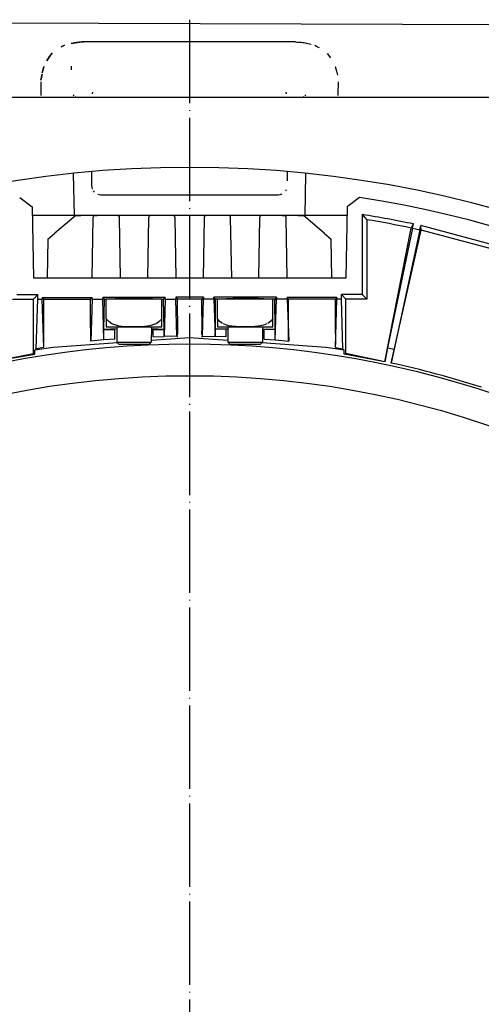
# Model space of a CAD drawing. Header units: millimetres. Extents: x -281 to 286, y -291 to 515.
# Tile 10 of 13: x -22 to 45, y 43 to 185. Entities that reach past the tile are written whole.
import ezdxf

# ---------------------------------------------------------------- set-up
doc = ezdxf.new("R2010")
doc.units = ezdxf.units.MM
doc.linetypes.add('DOT_CENTER', pattern=[14, 12, -1, 0, -1])
doc.layers.add('1', color=7, linetype='Continuous')

msp = doc.modelspace()

# ---------------------------------------------------------------- linework, layer by layer
at = {"color": 7, "linetype": 'Continuous'}
for p, q in [((-108, 184.54), (112.26, 183.69)), ((-14.18, 181.24), (-12.66, 181.44)), ((-12.66, 181.44), (-14.18, 181.24)), ((-12.66, 181.44), (-13.81, 181.31)), ((-12.66, 181.44), (-13.81, 181.31)), ((-12.41, 181.45), (-12.66, 181.44)), ((-12.66, 181.44), (-12.41, 181.45)), ((-12.41, 181.45), (-12.66, 181.44)), ((-12.41, 181.45), (-12.66, 181.44)), ((18.1, 181.45), (-12.41, 181.45)), ((18.1, 181.45), (-12.41, 181.45)), ((18.1, 181.45), (18.49, 181.39)), ((18.1, 181.45), (18.92, 181.41)), ((18.1, 181.45), (19.15, 181.37)), ((18.1, 181.45), (18.49, 181.39)), ((18.1, 181.45), (18.92, 181.41)), ((18.1, 181.45), (19.15, 181.37)), ((19.15, 181.37), (19.31, 181.35)), ((19.15, 181.37), (19.31, 181.35)), ((-15.63, 180.75), (-15.17, 180.97)), ((-15.17, 180.97), (-15.63, 180.75)), ((19.31, 181.35), (19.66, 181.28)), ((19.31, 181.35), (19.66, 181.28)), ((19.66, 181.28), (20.35, 181.13)), ((19.66, 181.28), (20.35, 181.13)), ((20.87, 180.96), (21.12, 180.84)), ((20.87, 180.96), (21.12, 180.84)), ((21.12, 180.84), (21.29, 180.76)), ((21.12, 180.84), (21.29, 180.76)), ((21.29, 180.76), (21.5, 180.66)), ((21.29, 180.76), (21.5, 180.66)), ((-17.71, 178.74), (-17.31, 179.36)), ((-17.31, 179.36), (-17.71, 178.74)), ((-17.31, 179.36), (-16.94, 179.81)), ((-16.94, 179.81), (-17.31, 179.36)), ((22.65, 179.8), (22.85, 179.55)), ((22.65, 179.8), (22.85, 179.55)), ((22.85, 179.55), (22.98, 179.38)), ((22.85, 179.55), (22.98, 179.38)), ((22.98, 179.38), (23.17, 179.15)), ((22.98, 179.38), (23.17, 179.15)), ((-18.36, 177), (-18.29, 177.35)), ((-18.29, 177.35), (-18.36, 177)), ((-18.29, 177.35), (-18.25, 177.49)), ((-18.25, 177.49), (-18.13, 177.91)), ((-18.13, 177.91), (-18.25, 177.49)), ((-14.2, 177.96), (-14.18, 177.45)), ((-14.2, 177.96), (-14.18, 177.45)), ((23.83, 177.91), (24.03, 177.23)), ((23.83, 177.91), (24.03, 177.23)), ((24.03, 177.23), (24.08, 177.04)), ((24.03, 177.23), (24.08, 177.04)), ((-18.56, 175.96), (-18.39, 176.79)), ((-18.39, 176.79), (-18.56, 175.96)), ((24.08, 177.04), (24.14, 176.68)), ((-18.58, 175.69), (-18.55, 173.93)), ((-18.58, 175.69), (-18.55, 173.93)), ((24.26, 173.93), (24.29, 175.69)), ((24.26, 173.93), (24.29, 175.69)), ((107.98, 173.45), (-102.27, 173.45)), ((-18.55, 173.93), (-18.55, 173.74)), ((-18.55, 173.93), (-18.55, 173.74)), ((-13.9, 173.83), (-13.8, 173.68)), ((-13.9, 173.83), (-13.8, 173.68)), ((-13.65, 173.59), (-13.42, 173.48)), ((-13.65, 173.59), (-13.42, 173.48)), ((-13.42, 173.48), (-13.21, 173.45)), ((-13.42, 173.48), (-13.21, 173.45)), ((-13.42, 173.48), (-13.21, 173.45)), ((-11.12, 173.97), (-11.06, 174.24)), ((-11.12, 173.97), (-11.06, 174.24)), ((16.83, 173.97), (16.77, 174.24)), ((16.83, 173.97), (16.77, 174.24)), ((18.92, 173.45), (19.13, 173.48)), ((18.92, 173.45), (19.13, 173.48)), ((19.13, 173.48), (19.36, 173.59)), ((19.13, 173.48), (19.36, 173.59)), ((19.51, 173.68), (19.61, 173.83)), ((19.51, 173.68), (19.61, 173.83)), ((24.26, 173.74), (24.26, 173.93)), ((24.26, 173.74), (24.26, 173.93)), ((-13.74, 156.45), (-13.85, 162.49)), ((-13.74, 156.45), (-13.85, 162.49)), ((-11.27, 162.79), (-11.27, 162.64)), ((-11.27, 162.79), (-11.27, 162.64)), ((-11.27, 162.64), (-11.26, 160.79)), ((-11.27, 162.64), (-11.26, 160.79)), ((16.98, 162.64), (16.98, 162.79)), ((16.98, 162.64), (16.98, 162.79)), ((16.98, 161.47), (16.98, 162.64)), ((16.98, 161.47), (16.98, 162.64)), ((19.56, 162.49), (19.46, 156.45)), ((19.56, 162.49), (19.46, 156.45)), ((-11.26, 160.79), (-11.24, 160.55)), ((-11.26, 160.79), (-11.24, 160.55)), ((-11.24, 160.55), (-11.16, 160.26)), ((-11.24, 160.55), (-11.16, 160.26)), ((16.74, 160.03), (16.83, 160.19)), ((-21.61, 159.07), (-19.82, 157.72)), ((-21.61, 159.07), (-19.82, 157.72)), ((-11.03, 160.03), (-10.87, 159.84)), ((-11.03, 160.03), (-10.87, 159.84)), ((-10.35, 159.52), (-10.17, 159.47)), ((-10.35, 159.52), (-10.17, 159.47)), ((-10.17, 159.47), (-9.92, 159.45)), ((-10.17, 159.47), (-9.92, 159.45)), ((-9.92, 159.45), (-8.05, 159.45)), ((-9.92, 159.45), (-8.05, 159.45)), ((-8.26, 159.46), (-8.05, 159.45)), ((-8.26, 159.46), (-8.05, 159.45)), ((-8.05, 159.45), (13.76, 159.45)), ((-8.05, 159.45), (13.76, 159.45)), ((13.76, 159.45), (13.97, 159.46)), ((13.76, 159.45), (13.97, 159.46)), ((13.76, 159.45), (15.43, 159.45)), ((13.76, 159.45), (15.43, 159.45)), ((15.43, 159.45), (15.63, 159.45)), ((15.43, 159.45), (15.63, 159.45)), ((15.63, 159.45), (15.88, 159.47)), ((15.63, 159.45), (15.88, 159.47)), ((15.88, 159.47), (16.06, 159.52)), ((15.88, 159.47), (16.06, 159.52)), ((16.06, 159.52), (16.19, 159.57)), ((16.06, 159.52), (16.19, 159.57)), ((27.32, 159.07), (25.53, 157.72)), ((27.32, 159.07), (25.53, 157.72)), ((-19.82, 157.72), (-19.64, 147.45)), ((-19.82, 157.72), (-19.64, 147.45)), ((25.53, 157.72), (25.36, 147.45)), ((25.53, 157.72), (25.36, 147.45)), ((-14.2, 156.45), (-19.8, 156.45)), ((-14.2, 156.45), (-19.8, 156.45)), ((-13.53, 156.45), (-16.53, 153.93)), ((-13.53, 156.45), (-16.53, 153.93)), ((-13.74, 156.45), (-14.2, 156.45)), ((-13.74, 156.45), (-14.2, 156.45)), ((-10.95, 156.45), (-13.74, 156.45)), ((-10.95, 156.45), (-13.74, 156.45)), ((-13.53, 156.45), (-12.8, 156.45)), ((-13.53, 156.45), (-12.8, 156.45)), ((-11.06, 156.15), (-11.21, 147.45)), ((-11.06, 156.15), (-11.21, 147.45)), ((-10.47, 156.45), (-10.95, 156.45)), ((-10.47, 156.45), (-10.95, 156.45)), ((-10.76, 156.45), (-10.47, 156.45)), ((-10.76, 156.45), (-10.47, 156.45)), ((-10.19, 156.45), (-10.47, 156.45)), ((-10.19, 156.45), (-10.47, 156.45)), ((-8.75, 156.45), (-10.19, 156.45)), ((-8.75, 156.45), (-10.19, 156.45)), ((14.46, 156.45), (-8.75, 156.45)), ((14.46, 156.45), (-8.75, 156.45)), ((-7.07, 147.45), (-7.23, 156.15)), ((-7.07, 147.45), (-7.23, 156.15)), ((-3.06, 156.15), (-3.21, 147.45)), ((-3.06, 156.15), (-3.21, 147.45)), ((0.93, 147.45), (0.77, 156.15)), ((0.93, 147.45), (0.77, 156.15)), ((4.94, 156.15), (4.79, 147.45)), ((4.94, 156.15), (4.79, 147.45)), ((8.93, 147.45), (8.77, 156.15)), ((8.93, 147.45), (8.77, 156.15)), ((12.94, 156.15), (12.79, 147.45)), ((12.94, 156.15), (12.79, 147.45)), ((15.9, 156.45), (14.46, 156.45)), ((15.9, 156.45), (14.46, 156.45)), ((16.18, 156.45), (15.9, 156.45)), ((16.18, 156.45), (15.9, 156.45)), ((16.66, 156.45), (16.18, 156.45)), ((16.18, 156.45), (16.47, 156.45)), ((16.66, 156.45), (16.18, 156.45)), ((16.18, 156.45), (16.47, 156.45)), ((19.46, 156.45), (16.66, 156.45)), ((19.46, 156.45), (16.66, 156.45)), ((16.93, 147.45), (16.77, 156.15)), ((16.93, 147.45), (16.77, 156.15)), ((18.51, 156.45), (19.24, 156.45)), ((18.51, 156.45), (19.24, 156.45)), ((22.25, 153.93), (19.24, 156.45)), ((22.25, 153.93), (19.24, 156.45)), ((19.88, 156.45), (19.46, 156.45)), ((19.88, 156.45), (19.46, 156.45)), ((25.51, 156.45), (19.88, 156.45)), ((25.51, 156.45), (19.88, 156.45)), ((27.73, 156.6), (27.73, 145.08)), ((27.73, 156.6), (28.36, 155.86)), ((27.73, 156.6), (27.73, 145.08)), ((27.73, 156.6), (28.36, 155.86)), ((28.36, 155.86), (28.36, 144.45)), ((28.36, 155.86), (28.36, 144.45)), ((30.96, 135.43), (34.78, 154.67)), ((30.96, 135.43), (34.78, 154.67)), ((34.96, 154.63), (31.37, 137.45)), ((34.96, 154.63), (31.37, 137.45)), ((34.78, 154.67), (35.09, 155.25)), ((34.78, 154.67), (35.09, 155.25)), ((34.96, 154.63), (35.09, 155.25)), ((34.96, 154.63), (35.09, 155.25)), ((34.96, 154.63), (36.03, 154.4)), ((34.96, 154.63), (36.03, 154.4)), ((36.03, 154.4), (36.17, 155.02)), ((36.03, 154.4), (36.17, 155.02)), ((36.22, 154.36), (36.17, 155.02)), ((51.04, 151.03), (36.17, 155.02)), ((36.22, 154.36), (36.17, 155.02)), ((51.04, 151.03), (36.17, 155.02)), ((-17.55, 153.08), (-17.64, 147.45)), ((-17.55, 153.08), (-17.64, 147.45)), ((-17.55, 153.08), (-16.53, 153.93)), ((-17.55, 153.08), (-16.53, 153.93)), ((22.25, 153.93), (23.26, 153.08)), ((22.25, 153.93), (23.26, 153.08)), ((23.36, 147.45), (23.26, 153.08)), ((23.36, 147.45), (23.26, 153.08)), ((31.87, 135.24), (36.22, 154.36)), ((31.87, 135.24), (36.22, 154.36)), ((36.03, 154.4), (32.32, 137.25)), ((36.03, 154.4), (32.32, 137.25)), ((50.67, 150.49), (36.22, 154.36)), ((50.67, 150.49), (36.22, 154.36)), ((25.36, 147.45), (-19.64, 147.45)), ((25.36, 147.45), (-19.64, 147.45)), ((-22.02, 145.08), (-19.02, 145.08)), ((-22.02, 145.08), (-19.02, 145.08)), ((-19.64, 144.45), (-19.02, 145.08)), ((-19.64, 144.45), (-19.02, 145.08)), ((-19.02, 144.45), (-19.02, 145.08)), ((-19.02, 144.45), (-19.02, 145.08)), ((-18.35, 144.66), (-18.35, 144.45)), ((-18.35, 144.66), (-18.14, 144.45)), ((-18.35, 144.66), (-11.19, 144.66)), ((-18.35, 144.66), (-18.35, 144.45)), ((-18.35, 144.66), (-18.14, 144.45)), ((-18.35, 144.66), (-11.19, 144.66)), ((-11.39, 144.45), (-11.19, 144.66)), ((-11.39, 144.45), (-11.19, 144.66)), ((-11.19, 144.45), (-11.19, 144.66)), ((-11.19, 144.45), (-11.19, 144.66)), ((-9.64, 144.7), (-9.39, 144.45)), ((-9.64, 144.7), (-0.65, 144.7)), ((-9.64, 144.7), (-9.64, 144.45)), ((-9.64, 144.7), (-9.39, 144.45)), ((-9.64, 144.7), (-0.65, 144.7)), ((-9.64, 144.7), (-9.64, 144.45)), ((-7.65, 144.54), (-7.84, 144.53)), ((-7.65, 144.54), (-7.84, 144.53)), ((-7.41, 144.55), (-7.65, 144.54)), ((-7.41, 144.55), (-7.65, 144.54)), ((-7.08, 144.56), (-7.41, 144.55)), ((-7.08, 144.56), (-7.41, 144.55)), ((-6.19, 144.57), (-7.08, 144.56)), ((-6.19, 144.57), (-7.08, 144.56)), ((-4.56, 144.57), (-6.19, 144.57)), ((-4.56, 144.57), (-6.19, 144.57)), ((-3.44, 144.56), (-4.56, 144.57)), ((-3.44, 144.56), (-4.56, 144.57)), ((-2.88, 144.55), (-3.44, 144.56)), ((-2.88, 144.55), (-3.44, 144.56)), ((-2.6, 144.54), (-2.88, 144.55)), ((-2.6, 144.54), (-2.88, 144.55)), ((-2.45, 144.53), (-2.6, 144.54)), ((-2.45, 144.53), (-2.6, 144.54)), ((-0.89, 144.45), (-0.65, 144.7)), ((-0.89, 144.45), (-0.65, 144.7)), ((-0.65, 144.45), (-0.65, 144.7)), ((-0.65, 144.45), (-0.65, 144.7)), ((4.85, 144.7), (0.86, 144.7)), ((0.86, 144.7), (1.11, 144.45)), ((0.86, 144.7), (0.86, 144.45)), ((4.85, 144.7), (0.86, 144.7)), ((0.86, 144.7), (1.11, 144.45)), ((0.86, 144.7), (0.86, 144.45)), ((4.85, 144.7), (4.61, 144.45)), ((4.85, 144.7), (4.61, 144.45)), ((4.85, 144.7), (4.85, 144.45)), ((4.85, 144.7), (4.85, 144.45)), ((6.36, 144.45), (6.36, 144.7)), ((6.61, 144.45), (6.36, 144.7)), ((15.35, 144.7), (6.36, 144.7)), ((6.36, 144.45), (6.36, 144.7)), ((6.61, 144.45), (6.36, 144.7)), ((15.35, 144.7), (6.36, 144.7)), ((8.16, 144.53), (8.31, 144.54)), ((8.16, 144.53), (8.31, 144.54)), ((8.31, 144.54), (8.59, 144.55)), ((8.31, 144.54), (8.59, 144.55)), ((8.59, 144.55), (9.15, 144.56)), ((8.59, 144.55), (9.15, 144.56)), ((9.15, 144.56), (10.27, 144.57)), ((9.15, 144.56), (10.27, 144.57)), ((10.27, 144.57), (11.9, 144.57)), ((10.27, 144.57), (11.9, 144.57)), ((11.9, 144.57), (12.79, 144.56)), ((11.9, 144.57), (12.79, 144.56)), ((12.79, 144.56), (13.12, 144.55)), ((12.79, 144.56), (13.12, 144.55)), ((13.12, 144.55), (13.36, 144.54)), ((13.12, 144.55), (13.36, 144.54)), ((13.36, 144.54), (13.55, 144.53)), ((13.36, 144.54), (13.55, 144.53)), ((15.35, 144.7), (15.11, 144.45)), ((15.35, 144.7), (15.11, 144.45)), ((15.35, 144.7), (15.35, 144.45)), ((15.35, 144.7), (15.35, 144.45)), ((16.9, 144.45), (16.9, 144.66)), ((24.06, 144.66), (16.9, 144.66)), ((17.11, 144.45), (16.9, 144.66)), ((16.9, 144.45), (16.9, 144.66)), ((24.06, 144.66), (16.9, 144.66)), ((17.11, 144.45), (16.9, 144.66)), ((24.06, 144.66), (23.86, 144.45)), ((24.06, 144.66), (23.86, 144.45)), ((24.06, 144.66), (24.06, 144.45)), ((24.06, 144.66), (24.06, 144.45)), ((25.36, 144.45), (24.73, 145.08)), ((27.73, 145.08), (24.73, 145.08)), ((24.73, 144.45), (24.73, 145.08)), ((25.36, 144.45), (24.73, 145.08)), ((27.73, 145.08), (24.73, 145.08)), ((24.73, 144.45), (24.73, 145.08)), ((27.73, 145.08), (28.36, 144.45)), ((27.73, 145.08), (28.36, 144.45)), ((-22.64, 144.45), (-19.64, 144.45)), ((-22.64, 144.45), (-19.64, 144.45)), ((-19.64, 136.6), (-19.64, 144.45)), ((-19.64, 136.6), (-19.64, 144.45)), ((-19.23, 137.29), (-19.02, 144.45)), ((-19.23, 137.29), (-19.02, 144.45)), ((-19.02, 144.45), (-18.35, 144.45)), ((-19.02, 144.45), (-18.35, 144.45)), ((-18.15, 137.47), (-18.35, 144.45)), ((-18.15, 137.47), (-18.35, 144.45)), ((-18.14, 144.45), (-11.39, 144.45)), ((-18.14, 139.45), (-18.14, 144.45)), ((-18.14, 144.45), (-11.39, 144.45)), ((-18.14, 139.45), (-18.14, 144.45)), ((-11.39, 140.31), (-11.39, 144.45)), ((-11.39, 140.31), (-11.39, 144.45)), ((-11.19, 144.45), (-11.36, 138.37)), ((-11.19, 144.45), (-11.36, 138.37)), ((-11.19, 144.45), (-9.64, 144.45)), ((-11.19, 144.45), (-9.64, 144.45)), ((-9.47, 138.56), (-9.64, 144.45)), ((-9.47, 138.56), (-9.64, 144.45)), ((-9.47, 140.07), (-9.39, 144.45)), ((-9.47, 140.07), (-9.39, 144.45)), ((-9.39, 144.45), (-9.14, 144.45)), ((-9.39, 144.45), (-9.14, 144.45)), ((-9.14, 141.61), (-9.14, 144.45)), ((-1.14, 144.45), (-9.14, 144.45)), ((-9.14, 141.61), (-9.14, 144.45)), ((-1.14, 144.45), (-9.14, 144.45)), ((-1.14, 144.45), (-0.89, 144.45)), ((-1.14, 141.61), (-1.14, 144.45)), ((-1.14, 144.45), (-0.89, 144.45)), ((-1.14, 141.61), (-1.14, 144.45)), ((-0.82, 140.07), (-0.89, 144.45)), ((-0.82, 140.07), (-0.89, 144.45)), ((-0.65, 144.45), (-0.82, 139.06)), ((-0.65, 144.45), (-0.82, 139.06)), ((-0.65, 144.45), (0.86, 144.45)), ((-0.65, 144.45), (0.86, 144.45)), ((1.01, 139.11), (0.86, 144.45)), ((1.01, 139.11), (0.86, 144.45)), ((1.11, 141.97), (1.11, 144.45)), ((4.61, 144.45), (1.11, 144.45)), ((1.11, 141.97), (1.11, 144.45)), ((4.61, 144.45), (1.11, 144.45)), ((4.61, 141.97), (4.61, 144.45)), ((4.61, 141.97), (4.61, 144.45)), ((4.7, 139.11), (4.85, 144.45)), ((4.7, 139.11), (4.85, 144.45)), ((6.36, 144.45), (4.85, 144.45)), ((6.36, 144.45), (4.85, 144.45)), ((6.36, 144.45), (6.53, 139.06)), ((6.36, 144.45), (6.53, 139.06)), ((6.61, 140.15), (6.61, 144.45)), ((6.86, 144.45), (6.61, 144.45)), ((6.61, 140.15), (6.61, 144.45)), ((6.86, 144.45), (6.61, 144.45)), ((6.86, 141.61), (6.86, 144.45)), ((14.86, 144.45), (6.86, 144.45)), ((6.86, 141.61), (6.86, 144.45)), ((14.86, 144.45), (6.86, 144.45)), ((15.11, 144.45), (14.86, 144.45)), ((14.86, 141.61), (14.86, 144.45)), ((15.11, 144.45), (14.86, 144.45)), ((14.86, 141.61), (14.86, 144.45)), ((15.18, 140.07), (15.11, 144.45)), ((15.18, 140.07), (15.11, 144.45)), ((15.18, 138.56), (15.35, 144.45)), ((15.18, 138.56), (15.35, 144.45)), ((16.9, 144.45), (15.35, 144.45)), ((16.9, 144.45), (15.35, 144.45)), ((16.9, 144.45), (17.13, 138.39)), ((16.9, 144.45), (17.13, 138.39)), ((17.11, 140.31), (17.11, 144.45)), ((23.86, 144.45), (17.11, 144.45)), ((17.11, 140.31), (17.11, 144.45)), ((23.86, 144.45), (17.11, 144.45)), ((23.86, 139.45), (23.86, 144.45)), ((23.86, 137.47), (24.06, 144.45)), ((23.86, 139.45), (23.86, 144.45)), ((23.86, 137.47), (24.06, 144.45)), ((24.73, 144.45), (24.06, 144.45)), ((24.73, 144.45), (24.06, 144.45)), ((24.94, 137.29), (24.73, 144.45)), ((24.94, 137.29), (24.73, 144.45)), ((28.36, 144.45), (25.36, 144.45)), ((25.36, 136.6), (25.36, 144.45)), ((28.36, 144.45), (25.36, 144.45)), ((25.36, 136.6), (25.36, 144.45)), ((1.11, 141.97), (1.11, 140.32)), ((1.11, 141.97), (1.11, 140.32)), ((4.61, 141.97), (4.6, 140.32)), ((4.61, 141.97), (4.6, 140.32)), ((-11.39, 140.31), (-11.4, 139.21)), ((-11.39, 140.31), (-11.4, 139.21)), ((-8.77, 141.2), (-9.14, 141.61)), ((-9.14, 141.61), (-9.14, 140.45)), ((-8.77, 141.2), (-9.14, 141.61)), ((-9.14, 141.61), (-9.14, 140.45)), ((-9.14, 140.45), (-5.14, 140.45)), ((-9.14, 140.45), (-5.14, 140.45)), ((-8.32, 140.9), (-8.77, 141.2)), ((-8.32, 140.9), (-8.77, 141.2)), ((-7.3, 140.57), (-8.32, 140.9)), ((-7.3, 140.57), (-8.32, 140.9)), ((-7.64, 140.45), (-7.64, 138.25)), ((-7.64, 140.45), (-7.64, 138.25)), ((-6.92, 140.52), (-7.3, 140.57)), ((-6.92, 140.52), (-7.3, 140.57)), ((-6.16, 140.46), (-6.92, 140.52)), ((-6.16, 140.46), (-6.92, 140.52)), ((-5.48, 140.45), (-6.16, 140.46)), ((-5.48, 140.45), (-6.16, 140.46)), ((-5.14, 140.45), (-5.48, 140.45)), ((-5.14, 140.45), (-5.48, 140.45)), ((-4.81, 140.45), (-5.14, 140.45)), ((-5.14, 140.45), (-1.14, 140.45)), ((-4.81, 140.45), (-5.14, 140.45)), ((-5.14, 140.45), (-1.14, 140.45)), ((-4.07, 140.47), (-4.81, 140.45)), ((-4.07, 140.47), (-4.81, 140.45)), ((-3.25, 140.53), (-4.07, 140.47)), ((-3.25, 140.53), (-4.07, 140.47)), ((-2.99, 140.57), (-3.25, 140.53)), ((-2.99, 140.57), (-3.25, 140.53)), ((-1.87, 140.95), (-2.99, 140.57)), ((-1.87, 140.95), (-2.99, 140.57)), ((-2.64, 140.45), (-2.66, 138.25)), ((-2.64, 140.45), (-2.66, 138.25)), ((-1.52, 141.2), (-1.87, 140.95)), ((-1.52, 141.2), (-1.87, 140.95)), ((-1.14, 141.61), (-1.52, 141.2)), ((-1.14, 141.61), (-1.52, 141.2)), ((-1.14, 140.45), (-1.14, 141.61)), ((-1.14, 140.45), (-1.14, 141.61)), ((1.11, 140.32), (1.13, 139.49)), ((1.11, 140.32), (1.13, 139.49)), ((4.6, 140.32), (4.58, 139.49)), ((4.6, 140.32), (4.58, 139.49)), ((7.23, 141.2), (6.86, 141.61)), ((6.86, 141.61), (6.86, 140.45)), ((7.23, 141.2), (6.86, 141.61)), ((6.86, 141.61), (6.86, 140.45)), ((6.86, 140.45), (10.86, 140.45)), ((6.86, 140.45), (10.86, 140.45)), ((7.59, 140.95), (7.23, 141.2)), ((7.59, 140.95), (7.23, 141.2)), ((8.19, 140.7), (7.73, 140.88)), ((8.19, 140.7), (7.73, 140.88)), ((8.7, 140.57), (8.19, 140.7)), ((8.7, 140.57), (8.19, 140.7)), ((8.36, 140.45), (8.36, 138.25)), ((8.36, 140.45), (8.36, 138.25)), ((8.96, 140.53), (8.7, 140.57)), ((8.96, 140.53), (8.7, 140.57)), ((9.46, 140.48), (8.96, 140.53)), ((9.46, 140.48), (8.96, 140.53)), ((9.78, 140.47), (9.46, 140.48)), ((9.78, 140.47), (9.46, 140.48)), ((10.18, 140.45), (9.78, 140.47)), ((10.18, 140.45), (9.78, 140.47)), ((10.55, 140.45), (10.18, 140.45)), ((10.55, 140.45), (10.18, 140.45)), ((10.86, 140.45), (10.55, 140.45)), ((10.86, 140.45), (10.55, 140.45)), ((11.16, 140.45), (10.86, 140.45)), ((10.86, 140.45), (14.86, 140.45)), ((11.16, 140.45), (10.86, 140.45)), ((10.86, 140.45), (14.86, 140.45)), ((11.53, 140.45), (11.16, 140.45)), ((11.53, 140.45), (11.16, 140.45)), ((11.93, 140.47), (11.53, 140.45)), ((11.93, 140.47), (11.53, 140.45)), ((12.25, 140.48), (11.93, 140.47)), ((12.25, 140.48), (11.93, 140.47)), ((12.75, 140.53), (12.25, 140.48)), ((12.75, 140.53), (12.25, 140.48)), ((13.02, 140.58), (12.75, 140.53)), ((13.02, 140.58), (12.75, 140.53)), ((13.52, 140.7), (13.02, 140.58)), ((13.52, 140.7), (13.02, 140.58)), ((13.36, 140.45), (13.34, 138.25)), ((13.36, 140.45), (13.34, 138.25)), ((13.98, 140.88), (13.52, 140.7)), ((13.98, 140.88), (13.52, 140.7)), ((14.55, 141.26), (14.13, 140.95)), ((14.55, 141.26), (14.13, 140.95)), ((14.86, 141.61), (14.55, 141.26)), ((14.86, 141.61), (14.55, 141.26)), ((14.86, 140.45), (14.86, 141.61)), ((14.86, 140.45), (14.86, 141.61)), ((17.11, 139.73), (17.11, 140.31)), ((17.11, 139.73), (17.11, 140.31)), ((-18.14, 138.87), (-18.14, 139.45)), ((-18.14, 138.87), (-18.14, 139.45)), ((-18.13, 138.04), (-18.14, 138.87)), ((-18.13, 138.04), (-18.14, 138.87)), ((-11.4, 138.9), (-11.41, 138.53)), ((-11.4, 138.9), (-11.41, 138.53)), ((-11.4, 139.21), (-11.4, 138.9)), ((-11.4, 139.21), (-11.4, 138.9)), ((-7.64, 140.15), (-9.47, 140.07)), ((-7.64, 140.15), (-9.47, 140.07)), ((-9.47, 138.56), (-9.47, 140.07)), ((-9.47, 140.07), (-7.89, 140.07)), ((-9.47, 138.56), (-9.47, 140.07)), ((-9.47, 140.07), (-7.89, 140.07)), ((-7.89, 138.69), (-7.89, 140.07)), ((-7.89, 138.69), (-7.89, 140.07)), ((-2.74, 138.97), (-2.6, 138.98)), ((-2.74, 138.97), (-2.6, 138.98)), ((-0.82, 140.07), (-2.64, 140.15)), ((-0.82, 140.07), (-2.64, 140.15)), ((2.86, 138.88), (-2.64, 138.49)), ((2.86, 138.88), (-2.64, 138.49)), ((-2.39, 139.01), (-2.39, 140.07)), ((-2.39, 140.07), (-0.82, 140.07)), ((-2.39, 139.01), (-2.39, 140.07)), ((-2.39, 140.07), (-0.82, 140.07)), ((-2.39, 139.01), (-0.82, 139.06)), ((-2.39, 139.01), (-0.82, 139.06)), ((-0.82, 139.06), (-0.82, 140.07)), ((-0.82, 139.06), (-0.82, 140.07)), ((1.01, 139.11), (-0.82, 139.06)), ((1.01, 139.11), (-0.82, 139.06)), ((1.13, 139.49), (1.01, 139.11)), ((1.13, 139.49), (1.01, 139.11)), ((1.01, 139.11), (1.16, 138.97)), ((1.01, 139.11), (1.16, 138.97)), ((1.01, 139.11), (1.16, 138.97)), ((1.01, 139.11), (1.16, 138.97)), ((8.36, 138.49), (2.86, 138.88)), ((8.36, 138.49), (2.86, 138.88)), ((4.7, 139.11), (4.55, 138.97)), ((4.7, 139.11), (4.55, 138.97)), ((4.7, 139.11), (4.55, 138.97)), ((4.7, 139.11), (4.55, 138.97)), ((4.58, 139.49), (4.7, 139.11)), ((4.58, 139.49), (4.7, 139.11)), ((4.7, 139.11), (6.53, 139.06)), ((4.7, 139.11), (6.53, 139.06)), ((6.53, 139.06), (6.61, 140.15)), ((6.53, 139.06), (6.61, 140.15)), ((8.11, 139.01), (6.53, 139.06)), ((8.11, 139.01), (6.53, 139.06)), ((6.61, 140.15), (8.36, 140.15)), ((8.11, 140.07), (6.61, 140.15)), ((6.61, 140.15), (8.36, 140.15)), ((8.11, 140.07), (6.61, 140.15)), ((8.11, 139.01), (8.11, 140.07)), ((8.11, 139.01), (8.11, 140.07)), ((8.45, 138.97), (8.31, 138.98)), ((8.45, 138.97), (8.31, 138.98)), ((13.36, 140.15), (15.18, 140.07)), ((13.36, 140.15), (15.18, 140.07)), ((15.18, 140.07), (13.61, 140.07)), ((13.61, 138.69), (13.61, 140.07)), ((15.18, 140.07), (13.61, 140.07)), ((13.61, 138.69), (13.61, 140.07)), ((15.18, 138.56), (15.18, 140.07)), ((15.18, 138.56), (15.18, 140.07)), ((17.12, 138.9), (17.11, 139.73)), ((17.12, 138.9), (17.11, 139.73)), ((17.12, 138.53), (17.12, 138.9)), ((17.12, 138.53), (17.12, 138.9)), ((23.86, 139.45), (23.85, 138.35)), ((23.86, 139.45), (23.85, 138.35)), ((-16.77, 137.48), (-19.42, 137.07)), ((-16.77, 137.48), (-19.42, 137.07)), ((-18.15, 137.47), (-19.23, 137.29)), ((-18.15, 137.47), (-19.23, 137.29)), ((-18.15, 137.47), (-18.13, 137.67)), ((-18.15, 137.47), (-18.13, 137.67)), ((-18.13, 137.67), (-18.13, 138.04)), ((-18.13, 137.67), (-18.13, 138.04)), ((-7.53, 138.14), (-16.77, 137.48)), ((-7.53, 138.14), (-16.77, 137.48)), ((-11.41, 138.53), (-11.36, 138.37)), ((-11.41, 138.53), (-11.36, 138.37)), ((-9.47, 138.56), (-11.36, 138.37)), ((-9.47, 138.56), (-11.36, 138.37)), ((-7.89, 138.69), (-9.47, 138.56)), ((-7.89, 138.69), (-9.47, 138.56)), ((-7.64, 138.25), (-5.58, 138.25)), ((-7.64, 138.25), (-7.34, 137.95)), ((-7.64, 138.25), (-5.58, 138.25)), ((-7.64, 138.25), (-7.34, 137.95)), ((-7.34, 137.95), (-5.73, 137.95)), ((-7.34, 137.95), (-5.73, 137.95)), ((-5.73, 137.95), (-2.94, 137.95)), ((-5.73, 137.95), (-2.94, 137.95)), ((-5.58, 138.25), (-2.66, 138.25)), ((-5.58, 138.25), (-2.66, 138.25)), ((-2.94, 137.95), (-2.66, 138.25)), ((-2.94, 137.95), (-2.66, 138.25)), ((8.36, 138.25), (10.42, 138.25)), ((8.36, 138.25), (8.66, 137.95)), ((8.36, 138.25), (10.42, 138.25)), ((8.36, 138.25), (8.66, 137.95)), ((8.66, 137.95), (10.27, 137.95)), ((8.66, 137.95), (10.27, 137.95)), ((10.27, 137.95), (13.06, 137.95)), ((10.27, 137.95), (13.06, 137.95)), ((10.42, 138.25), (13.34, 138.25)), ((10.42, 138.25), (13.34, 138.25)), ((13.06, 137.95), (13.34, 138.25)), ((13.06, 137.95), (13.34, 138.25)), ((22.48, 137.48), (13.24, 138.14)), ((22.48, 137.48), (13.24, 138.14)), ((13.61, 138.69), (15.18, 138.56)), ((13.61, 138.69), (15.18, 138.56)), ((15.18, 138.56), (17.13, 138.39)), ((15.18, 138.56), (17.13, 138.39)), ((17.13, 138.39), (17.12, 138.53)), ((17.13, 138.39), (17.12, 138.53)), ((23.85, 138.04), (23.84, 137.66)), ((23.85, 138.04), (23.84, 137.66)), ((23.84, 137.66), (23.86, 137.47)), ((23.84, 137.66), (23.86, 137.47)), ((23.85, 138.35), (23.85, 138.04)), ((23.85, 138.35), (23.85, 138.04)), ((23.86, 137.47), (24.94, 137.29)), ((23.86, 137.47), (24.94, 137.29)), ((31.37, 137.45), (30.96, 135.43)), ((31.37, 137.45), (30.96, 135.43)), ((31.37, 137.45), (32.32, 137.25)), ((31.37, 137.45), (32.32, 137.25)), ((-25.21, 135.55), (-19.64, 136.6)), ((-25.21, 135.55), (-19.64, 136.6)), ((-25.21, 135.55), (-19.42, 136.52)), ((-25.21, 135.55), (-19.42, 136.52)), ((-19.64, 136.6), (-19.42, 136.52)), ((-19.64, 136.6), (-19.42, 136.52)), ((-19.42, 137.07), (-19.23, 137.29)), ((-19.42, 137.07), (-19.23, 137.29)), ((-19.42, 136.52), (-19.42, 137.07)), ((-19.42, 136.52), (-19.42, 137.07)), ((25.13, 137.07), (24.94, 137.29)), ((25.13, 137.07), (24.94, 137.29)), ((25.13, 136.52), (25.13, 137.07)), ((25.13, 136.52), (25.13, 137.07)), ((25.36, 136.6), (25.13, 136.52)), ((25.36, 136.6), (25.13, 136.52)), ((30.96, 135.43), (25.13, 136.52)), ((30.96, 135.43), (25.13, 136.52)), ((30.96, 135.43), (25.36, 136.6)), ((30.96, 135.43), (25.36, 136.6)), ((32.32, 137.25), (31.87, 135.24)), ((32.32, 137.25), (31.87, 135.24))]:
    msp.add_line(p, q, dxfattribs=at)
for radius in [162.5, 132.47]:
    msp.add_circle((2.86, 0.95), radius, dxfattribs=at)
for centre, radius, start, end in [((2.86, 0.95), 160, 8.7958, 81.2042), ((2.86, 0.95), 160, 8.7958, 81.2042), ((-10.76, 156.15), 0.3, 90, 179), ((-10.76, 156.15), 0.3, 90, 179), ((-7.53, 156.15), 0.3, 1, 90), ((-7.53, 156.15), 0.3, 1, 90), ((-2.76, 156.15), 0.3, 90, 179), ((-2.76, 156.15), 0.3, 90, 179), ((0.47, 156.15), 0.3, 1, 90), ((0.47, 156.15), 0.3, 1, 90), ((5.24, 156.15), 0.3, 90, 179), ((5.24, 156.15), 0.3, 90, 179), ((8.47, 156.15), 0.3, 1, 90), ((8.47, 156.15), 0.3, 1, 90), ((13.24, 156.15), 0.3, 90, 179), ((13.24, 156.15), 0.3, 90, 179), ((16.47, 156.15), 0.3, 1, 90), ((16.47, 156.15), 0.3, 1, 90), ((2.86, 0.95), 157.63, 78.2016, 80.9216), ((2.86, 0.95), 157.63, 78.2016, 80.9216), ((2.86, 0.95), 157, 78.2688, 80.6526), ((2.86, 0.95), 157, 78.2688, 80.6526), ((2.86, 0.95), 137, 49.0057, 130.9943), ((2.86, 0.95), 137.93, 80.7072, 81.8183), ((2.86, 0.95), 137.93, 80.7072, 81.8183), ((2.86, 0.95), 137.39, 72.1941, 77.8059), ((2.86, 0.95), 137.39, 72.1941, 77.8059), ((2.86, 0.95), 137.39, 72.1941, 77.8059), ((2.86, 0.95), 137.39, 72.1941, 77.8059)]:
    msp.add_arc(centre, radius, start, end, dxfattribs=at)
at = {"layer": '1', "color": 2, "linetype": 'DOT_CENTER'}
msp.add_line((2.86, 184.65), (2.86, -182.75), dxfattribs=at)

doc.saveas('drawing.dxf')
